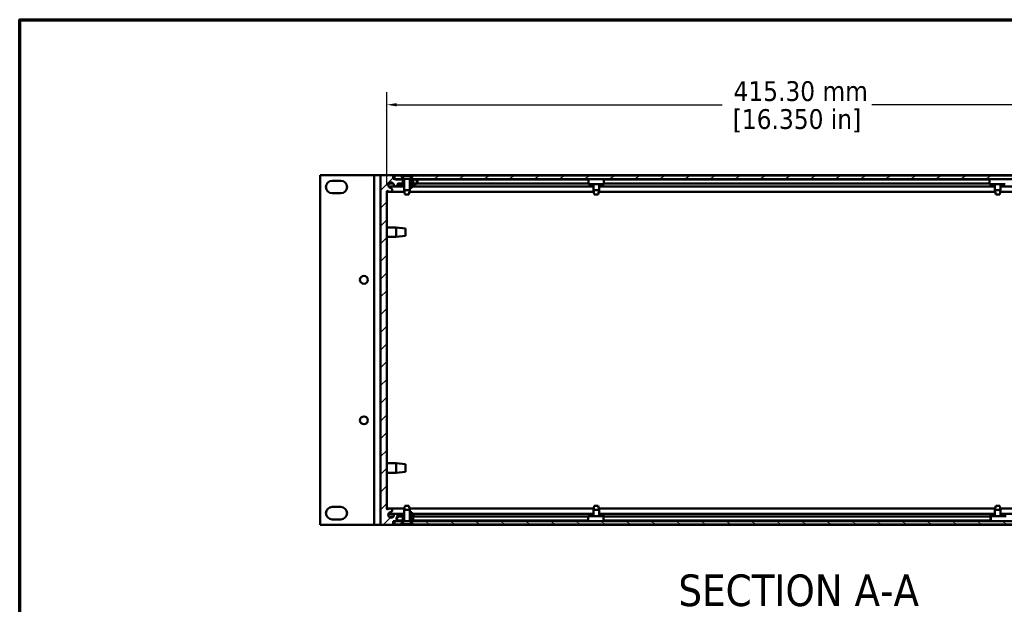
# Model space of a CAD drawing. Header units: millimetres. Extents: x 25 to 1702, y 51 to 1067.
# Tile 6 of 15: x 25 to 524, y 771 to 1067. Entities that reach past the tile are written whole.
import ezdxf

# ---------------------------------------------------------------- set-up
doc = ezdxf.new("R2010")
doc.units = ezdxf.units.MM
doc.header["$LTSCALE"] = 2
for name, color, linetype, lineweight in [('Border (ANSI)', 7, 'Continuous', 70), ('Dimension (ANSI)', 7, 'Continuous', 25), ('Hatch (ANSI)', 7, 'Continuous', 18), ('Symbol (ANSI)', 7, 'Continuous', 25), ('Visible (ANSI)', 7, 'Continuous', 50)]:
    doc.layers.add(name, color=color, linetype=linetype, lineweight=lineweight)
doc.styles.add('Label Text (ANSI)', font='tahoma.ttf')
doc.styles.add('Note Text (ANSI)', font='tahoma.ttf')
doc.dimstyles.new('Default - mm (ANSI)', dxfattribs={"dimscale": 2, "dimtxt": 5, "dimasz": 2.5, "dimexe": 3.175, "dimexo": 1.6002, "dimgap": 0.8, "dimtad": 0, "dimtih": 1, "dimtoh": 1, "dimrnd": 1e-08, "dimzin": 0, "dimdsep": 46, "dimtxsty": 'Note Text (ANSI)', "dimcen": 0.09, "dimdle": 10, "dimclrd": 256, "dimclre": 256, "dimclrt": 256, "dimadec": 1, "dimazin": 0, "dimtfac": 0.6096, "dimtofl": 0, "dimtmove": 0, "dimatfit": 3, "dimldrblk": 'Filled-1', "dimfxl": 1, "dimtolj": 1, "dimtzin": 0, "dimlwd": -1, "dimlwe": -1, "dimarcsym": 0})
pattern_1 = [(45, (0, 0), (-4.49013, 4.49013), [])]

# ---------------------------------------------------------------- blocks, each defined once
blk = doc.blocks.new('Borders Default Border')
at = {"layer": 'Border (ANSI)', "flags": 128}
blk.add_lwpolyline([(12.7, 25.4), (12.7, 533.4), (850.9, 533.4), (850.9, 25.4), (12.7, 25.4)], dxfattribs=at)
blk = doc.blocks.new('*D21')
at = {"layer": 'Defpoints', "color": 0, "transparency": 16777216}
for p in [(626.48, 1023.74), (211.18, 979.74), (626.48, 979.74)]:
    blk.add_point(p, dxfattribs=at)
at = {"layer": 'Dimension (ANSI)', "transparency": 16777216}
for p, q in [((211.18, 982.94), (211.18, 1030.09)), ((626.48, 982.94), (626.48, 1030.09)), ((216.18, 1023.74), (380.96, 1023.74)), ((621.48, 1023.74), (456.7, 1023.74))]:
    blk.add_line(p, q, dxfattribs=at)
for points in [[(216.18, 1024.57), (216.18, 1022.91), (211.18, 1023.74)], [(621.48, 1024.57), (621.48, 1022.91), (626.48, 1023.74)]]:
    blk.add_solid(points, dxfattribs=at)
at = {"layer": 'Dimension (ANSI)', "transparency": 16777216, "char_height": 10, "attachment_point": 5, "style": 'Note Text (ANSI)'}
for s, insert in [('\\A1; 415.30 mm', (418.83, 1030.55)), ('\\A1;[16.350 in]', (418.83, 1015.6))]:
    blk.add_mtext(s, dxfattribs=dict(at, insert=insert))
blk = doc.blocks.new('Filled-1')
at = {"color": 0}
for p, q in [((0, 0), (-1, 0.333)), ((-1, 0.333), (-1, -0.333)), ((-1, 0), (0, 0)), ((-1, -0.333), (0, 0))]:
    blk.add_line(p, q, dxfattribs=at)
at = {"color": 0, "flags": 128}
blk.add_lwpolyline([(-1, -0.333), (0, 0), (-1, 0.333), (-1, -0.333)], dxfattribs=at)
at = {"color": 0}
blk.add_solid([(-1, -0.333), (0, 0), (-1, 0.333), (-1, -0.333)], dxfattribs=at)

msp = doc.modelspace()

# ---------------------------------------------------------------- hatches: boundary and pattern name
at = {"layer": 'Hatch (ANSI)'}
h = msp.add_hatch(dxfattribs=at)
h.set_pattern_fill('ANSI31', color=256, scale=50.8, style=0)
h.set_pattern_definition(pattern_1)
h.paths.add_polyline_path([(223.5062, 815.253), (223.5062, 815.221), (223.5062, 813.221), (224.5162, 813.221), (224.5162, 815.221), (224.5162, 815.253)])
h.paths.add_polyline_path([(223.5062, 985.839), (223.5062, 983.839), (223.5062, 983.807), (224.5162, 983.807), (224.5162, 983.839), (224.5162, 985.839)])
edge = h.paths.add_edge_path()
edge.add_line((214.3562, 811.011), (214.3562, 812.84))
edge.add_line((214.3562, 812.84), (215.1062, 812.84))
edge.add_line((215.1062, 812.84), (215.6262, 812.84))
edge.add_line((215.6262, 812.84), (215.6262, 812.9779))
edge.add_line((215.6262, 812.9779), (215.6262, 813.221))
edge.add_line((215.6262, 813.221), (216.5711, 813.221))
edge.add_line((216.5711, 813.221), (217.3312, 813.221))
edge.add_line((217.3312, 813.221), (219.3062, 813.221))
edge.add_line((219.3062, 813.221), (219.3062, 815.221))
edge.add_line((219.3062, 815.221), (219.3062, 815.253))
edge.add_line((219.3062, 815.253), (217.0176, 815.253))
edge.add_ellipse((217.0176, 815.634), major_axis=(0, -0.381), ratio=1, start_angle=319.424047, end_angle=360, ccw=False)
edge.add_ellipse((217.0176, 815.634), major_axis=(-0.2478, -0.2894), ratio=1, start_angle=308.119221, end_angle=360, ccw=False)
edge.add_ellipse((215.6726, 815.6917), major_axis=(0.9643, -0.0414), ratio=1, start_angle=0, end_angle=173.339678)
edge.add_ellipse((213.3402, 816.066), major_axis=(1.3794, -0.2214), ratio=1, start_angle=108.234109, end_angle=360, ccw=False)
edge.add_ellipse((212.9659, 818.3984), major_axis=(0.1529, -0.953), ratio=1, start_angle=0, end_angle=180)
edge.add_ellipse((213.3402, 816.066), major_axis=(-0.5272, 3.2854), ratio=1, start_angle=0, end_angle=19.532567)
edge.add_ellipse((211.5622, 819.3204), major_axis=(0.1827, -0.3344), ratio=1, start_angle=241.350379, end_angle=360, ccw=False)
edge.add_line((211.1812, 819.3204), (211.1812, 979.7396))
edge.add_ellipse((211.5622, 979.7396), major_axis=(-0.381, 0), ratio=1, start_angle=241.350379, end_angle=360, ccw=False)
edge.add_ellipse((213.3402, 982.994), major_axis=(-1.5953, -2.92), ratio=1, start_angle=0, end_angle=19.532567)
edge.add_ellipse((212.9659, 980.6616), major_axis=(-0.1529, -0.953), ratio=1, start_angle=0, end_angle=180)
edge.add_ellipse((213.3402, 982.994), major_axis=(-0.2214, -1.3794), ratio=1, start_angle=108.234109, end_angle=360, ccw=False)
edge.add_ellipse((215.6726, 983.3683), major_axis=(-0.953, -0.1529), ratio=1, start_angle=0, end_angle=173.339678)
edge.add_ellipse((217.0176, 983.426), major_axis=(-0.3806, -0.0163), ratio=1, start_angle=267.543268, end_angle=360, ccw=False)
edge.add_line((217.0176, 983.807), (217.3303, 983.807))
edge.add_line((217.3303, 983.807), (219.3062, 983.807))
edge.add_line((219.3062, 983.807), (219.3062, 983.839))
edge.add_line((219.3062, 983.839), (219.3062, 985.839))
edge.add_line((219.3062, 985.839), (217.3303, 985.839))
edge.add_line((217.3303, 985.839), (215.6262, 985.839))
edge.add_line((215.6262, 985.839), (215.6262, 986.0951))
edge.add_line((215.6262, 986.0951), (215.6262, 986.22))
edge.add_line((215.6262, 986.22), (215.1062, 986.22))
edge.add_line((215.1062, 986.22), (214.3562, 986.22))
edge.add_line((214.3562, 986.22), (214.3562, 988.049))
edge.add_line((214.3562, 988.049), (208.0062, 988.049))
edge.add_line((208.0062, 988.049), (208.0062, 811.011))
edge.add_line((208.0062, 811.011), (214.3562, 811.011))
h = msp.add_hatch(dxfattribs=at)
h.set_pattern_fill('ANSI31', color=256, scale=50.8, angle=-15, style=0)
h.set_pattern_definition([(30, (0, 0), (-3.175, 5.49926), [])])
h.paths.add_polyline_path([(224.6562, 987.8951), (223.5562, 986.6297), (223.5562, 986.0951), (225.4822, 986.0951), (612.1754, 986.0951), (614.1062, 986.0951), (614.1062, 986.6297), (613.0062, 987.8951)])
h.paths.add_polyline_path([(215.1062, 987.8951), (215.1062, 986.22), (215.1062, 986.0951), (215.6262, 986.0951), (217.3303, 986.0951), (219.2562, 986.0951), (219.2562, 986.6297), (218.1562, 987.8951)])
h.paths.add_polyline_path([(622.5562, 986.0951), (622.5562, 986.22), (622.5562, 987.8951), (619.5062, 987.8951), (618.4062, 986.6297), (618.4062, 986.0951), (620.3371, 986.0951), (622.0362, 986.0951)])
h = msp.add_hatch(dxfattribs=at)
h.set_pattern_fill('ANSI31', color=256, scale=50.8, angle=90, style=0)
h.set_pattern_definition([(135, (0, 0), (-4.49013, -4.49013), [])])
h.paths.add_polyline_path([(219.4062, 985.839), (219.4062, 986.0951), (219.2562, 986.0951), (217.3303, 986.0951), (217.3303, 985.839), (219.3062, 985.839)])
h.paths.add_polyline_path([(219.9838, 983.839), (219.9838, 983.5829), (217.3303, 983.5829), (217.3303, 983.807), (217.3303, 983.839), (219.3062, 983.839)])
edge = h.paths.add_edge_path()
edge.add_line((222.8286, 983.839), (222.8286, 983.5829))
edge.add_line((222.8286, 983.5829), (225.4822, 983.5829))
edge.add_ellipse((225.4822, 984.839), major_axis=(1.2564, 0), ratio=0.9997686, start_angle=270, end_angle=450)
edge.add_line((225.4822, 986.0951), (223.5562, 986.0951))
edge.add_line((223.5562, 986.0951), (223.4062, 986.0951))
edge.add_line((223.4062, 986.0951), (223.4062, 985.839))
edge.add_line((223.4062, 985.839), (223.5062, 985.839))
edge.add_line((223.5062, 985.839), (224.5162, 985.839))
edge.add_line((224.5162, 985.839), (225.4822, 985.839))
edge.add_ellipse((225.4822, 984.839), major_axis=(-1.0002, 0), ratio=0.9997686, start_angle=90, end_angle=270, ccw=False)
edge.add_line((225.4822, 983.839), (224.5162, 983.839))
edge.add_line((224.5162, 983.839), (223.5062, 983.839))
edge.add_line((223.5062, 983.839), (222.8286, 983.839))
h = msp.add_hatch(dxfattribs=at)
h.set_pattern_fill('ANSI31', color=256, scale=50.8, angle=105, style=0)
h.set_pattern_definition([(150, (0, 0), (-3.175, -5.49926), [])])
h.paths.add_polyline_path([(613.0062, 811.1779), (614.1062, 812.4433), (614.1062, 812.9649), (614.1062, 812.9779), (611.9882, 812.9779), (225.4812, 812.9779), (223.5562, 812.9779), (223.5562, 812.9649), (223.5562, 812.4433), (224.6562, 811.1779)])
h.paths.add_polyline_path([(622.5562, 811.1779), (622.5562, 812.84), (622.5562, 812.9779), (622.0362, 812.9779), (620.3435, 812.9779), (618.4062, 812.9779), (618.4062, 812.9649), (618.4062, 812.4433), (619.5062, 811.1779)])
h.paths.add_polyline_path([(215.1062, 812.9779), (215.1062, 812.84), (215.1062, 811.1779), (218.1562, 811.1779), (219.2562, 812.4433), (219.2562, 812.9649), (219.2562, 812.9779), (217.151, 812.9779), (215.6262, 812.9779)])
h = msp.add_hatch(dxfattribs=at)
h.set_pattern_fill('ANSI31', color=256, scale=50.8, style=0)
h.set_pattern_definition(pattern_1)
h.paths.add_polyline_path([(223.4062, 813.221), (223.4062, 812.9649), (223.5562, 812.9649), (225.4812, 812.9649), (225.4812, 812.9779), (225.4812, 813.221), (224.5162, 813.221), (223.5062, 813.221)])
h.paths.add_polyline_path([(222.8286, 815.221), (222.8286, 815.4771), (225.4812, 815.4771), (225.4812, 815.221), (224.5162, 815.221), (223.5062, 815.221)])
edge = h.paths.add_edge_path()
edge.add_line((219.9838, 815.221), (219.9838, 815.4771))
edge.add_line((219.9838, 815.4771), (217.3312, 815.4771))
edge.add_ellipse((217.3312, 814.221), major_axis=(0, 1.2561), ratio=1, start_angle=0, end_angle=26.552668)
edge.add_ellipse((217.3312, 814.221), major_axis=(-0.5615, 1.1236), ratio=1, start_angle=0, end_angle=116.207876)
edge.add_ellipse((217.3312, 814.221), major_axis=(-0.7601, -1), ratio=1, start_angle=0, end_angle=28.989112)
edge.add_ellipse((217.3312, 814.221), major_axis=(-0.1802, -1.2431), ratio=1, start_angle=0, end_angle=8.250344)
edge.add_line((217.3312, 812.9649), (219.2562, 812.9649))
edge.add_line((219.2562, 812.9649), (219.4062, 812.9649))
edge.add_line((219.4062, 812.9649), (219.4062, 813.221))
edge.add_line((219.4062, 813.221), (219.3062, 813.221))
edge.add_line((219.3062, 813.221), (217.3312, 813.221))
edge.add_ellipse((217.3312, 814.221), major_axis=(0, -1), ratio=1, start_angle=180, end_angle=360, ccw=False)
edge.add_line((217.3312, 815.221), (219.3062, 815.221))
edge.add_line((219.3062, 815.221), (219.9838, 815.221))

# ---------------------------------------------------------------- linework, layer by layer
at = {"layer": 'Visible (ANSI)'}
for p, q in [((177.5262, 988.0586), (178.5262, 988.0586)), ((177.5262, 811.0206), (177.5262, 988.0586)), ((203.8312, 988.0586), (178.5262, 988.0586)), ((204.8312, 988.0586), (203.8312, 988.0586)), ((204.8312, 988.0586), (206.8312, 988.0586)), ((204.8312, 811.0206), (204.8312, 988.0586)), ((208.0062, 988.0586), (206.8312, 988.0586)), ((208.0062, 988.049), (208.0062, 988.0586)), ((214.3562, 988.049), (208.0062, 988.049)), ((208.0062, 988.049), (208.0062, 811.011)), ((211.1812, 988.062), (626.4812, 988.062)), ((211.1812, 988.062), (211.1812, 988.049)), ((214.3562, 986.22), (214.3562, 988.049)), ((214.3562, 987.8951), (215.1062, 987.8951)), ((215.1062, 987.8951), (215.1062, 986.0951)), ((218.1562, 987.8951), (215.1062, 987.8951)), ((219.2562, 986.6297), (218.1562, 987.8951)), ((218.1562, 987.8951), (218.6916, 987.8951)), ((218.6916, 987.8951), (224.1209, 987.8951)), ((218.6916, 987.8951), (218.6916, 987.7333)), ((218.6916, 987.7333), (224.1209, 987.7333)), ((219.9838, 986.1933), (218.6916, 987.7333)), ((222.8286, 986.1933), (224.1209, 987.7333)), ((224.6562, 987.8951), (223.5562, 986.6297)), ((224.1209, 987.8951), (224.1209, 987.7333)), ((224.1209, 987.8951), (224.6562, 987.8951)), ((613.0062, 987.8951), (224.6562, 987.8951)), ((183.5962, 985.2646), (187.9662, 985.2646)), ((215.5147, 982.4161), (212.0684, 982.4161)), ((212.2136, 983.82), (214.4669, 983.82)), ((215.6262, 986.22), (214.3562, 986.22)), ((215.1062, 986.0951), (219.2562, 986.0951)), ((215.6262, 985.839), (215.6262, 986.22)), ((215.6262, 985.852), (217.3303, 985.852)), ((219.3062, 985.839), (215.6262, 985.839)), ((219.9838, 982.4161), (215.8305, 982.4161)), ((217.0176, 983.807), (219.3062, 983.807)), ((219.4062, 986.0951), (217.3303, 986.0951)), ((217.3303, 986.0951), (217.3303, 985.839)), ((217.3303, 985.839), (219.4062, 985.839)), ((219.9838, 983.839), (217.3303, 983.839)), ((217.3303, 983.839), (217.3303, 983.5829)), ((217.3303, 983.5829), (219.9838, 983.5829)), ((219.2562, 986.0951), (219.2562, 986.6297)), ((219.6177, 986.6297), (219.2562, 986.6297)), ((219.3062, 983.807), (219.3062, 985.839)), ((219.4062, 985.839), (219.4062, 986.0951)), ((219.4062, 986.0951), (219.9838, 986.0951)), ((219.9838, 985.839), (219.4062, 985.839)), ((219.9838, 986.1933), (222.8286, 986.1933)), ((219.9838, 986.1933), (219.9838, 980.4783)), ((222.8286, 986.1933), (222.8286, 980.4783)), ((222.8286, 986.0951), (223.4062, 986.0951)), ((223.4062, 985.839), (222.8286, 985.839)), ((225.4822, 983.839), (222.8286, 983.839)), ((222.8286, 983.5829), (225.4822, 983.5829)), ((315.8088, 982.4161), (222.8286, 982.4161)), ((223.5562, 986.6297), (223.1948, 986.6297)), ((225.4822, 986.0951), (223.4062, 986.0951)), ((223.4062, 986.0951), (223.4062, 985.839)), ((223.4062, 985.839), (225.4822, 985.839)), ((223.5062, 985.839), (223.5062, 983.807)), ((224.5162, 985.839), (223.5062, 985.839)), ((223.5062, 983.807), (224.5162, 983.807)), ((223.5562, 986.6297), (223.5562, 986.0951)), ((223.5562, 986.0951), (614.1062, 986.0951)), ((223.8812, 982.4161), (223.8812, 981.6481)), ((224.5162, 983.807), (224.5162, 985.839)), ((225.4822, 983.5829), (225.5647, 983.5829)), ((226.299, 983.82), (313.2328, 983.82)), ((226.3073, 985.852), (313.2321, 985.852)), ((313.2439, 983.5959), (321.0929, 983.5959)), ((315.8088, 983.5959), (315.8088, 980.4783)), ((318.6536, 983.5959), (318.6536, 980.4783)), ((519.0088, 982.4161), (318.6536, 982.4161)), ((321.1087, 985.852), (321.0929, 985.852)), ((321.0929, 983.852), (321.1087, 983.852)), ((321.2186, 983.5959), (321.0929, 983.5959)), ((321.1087, 985.852), (516.2956, 985.852)), ((321.1087, 983.82), (516.2976, 983.82)), ((321.2186, 986.0951), (321.2186, 985.852)), ((321.2186, 983.82), (321.2186, 983.5959)), ((516.3294, 983.5959), (524.1716, 983.5959)), ((519.0088, 983.5959), (519.0088, 980.4783)), ((521.8536, 983.5959), (521.8536, 980.4783)), ((614.8338, 982.4161), (521.8536, 982.4161)), ((187.9662, 978.9146), (183.5962, 978.9146)), ((211.1812, 819.3204), (211.1812, 979.7396)), ((212.808, 979.7094), (211.1812, 979.7094)), ((220.1367, 979.7094), (213.1238, 979.7094)), ((219.9838, 980.4783), (222.8286, 980.4783)), ((220.4029, 978.3701), (219.9838, 980.4783)), ((222.4095, 978.3701), (220.4029, 978.3701)), ((222.4095, 978.3701), (222.8286, 980.4783)), ((315.9617, 979.7094), (222.6758, 979.7094)), ((223.8812, 981.6481), (223.119, 981.5643)), ((315.8088, 980.4783), (318.6536, 980.4783)), ((316.2279, 978.3701), (315.8088, 980.4783)), ((318.2345, 978.3701), (316.2279, 978.3701)), ((318.2345, 978.3701), (318.6536, 980.4783)), ((519.1617, 979.7094), (318.5008, 979.7094)), ((519.0088, 980.4783), (521.8536, 980.4783)), ((519.4279, 978.3701), (519.0088, 980.4783)), ((521.4345, 978.3701), (519.4279, 978.3701)), ((521.4345, 978.3701), (521.8536, 980.4783)), ((614.9867, 979.7094), (521.7008, 979.7094)), ((211.1812, 961.668), (215.931, 961.668)), ((211.1812, 956.842), (215.931, 956.842)), ((215.931, 956.842), (215.931, 961.668)), ((220.7062, 961.1346), (215.931, 961.668)), ((220.7062, 957.3754), (215.931, 956.842)), ((220.7062, 961.1346), (220.7062, 957.3754)), ((211.1812, 842.2372), (215.931, 842.2372)), ((215.931, 837.4112), (215.931, 842.2372)), ((220.7062, 841.7038), (215.931, 842.2372)), ((211.1812, 837.4112), (215.931, 837.4112)), ((220.7062, 837.9446), (215.931, 837.4112)), ((220.7062, 841.7038), (220.7062, 837.9446)), ((183.5962, 820.1646), (187.9662, 820.1646)), ((211.1812, 819.3766), (220.1393, 819.3766)), ((220.4029, 820.7029), (219.9838, 818.5947)), ((222.8286, 818.5947), (219.9838, 818.5947)), ((219.9838, 812.8797), (219.9838, 818.5947)), ((220.4029, 820.7029), (222.4095, 820.7029)), ((222.4095, 820.7029), (222.8286, 818.5947)), ((222.6732, 819.3766), (315.9643, 819.3766)), ((222.8286, 812.8797), (222.8286, 818.5947)), ((223.8812, 817.4119), (222.8825, 817.5217)), ((223.8812, 817.4119), (223.8812, 816.6699)), ((316.2279, 820.7029), (315.8088, 818.5947)), ((318.6536, 818.5947), (315.8088, 818.5947)), ((315.8088, 815.4901), (315.8088, 818.5947)), ((316.2279, 820.7029), (318.2345, 820.7029)), ((318.2345, 820.7029), (318.6536, 818.5947)), ((318.4982, 819.3766), (519.1643, 819.3766)), ((318.6536, 815.4901), (318.6536, 818.5947)), ((519.4279, 820.7029), (519.0088, 818.5947)), ((521.8536, 818.5947), (519.0088, 818.5947)), ((519.0088, 815.4901), (519.0088, 818.5947)), ((519.4279, 820.7029), (521.4345, 820.7029)), ((521.4345, 820.7029), (521.8536, 818.5947)), ((521.6982, 819.3766), (614.9893, 819.3766)), ((521.8536, 815.4901), (521.8536, 818.5947)), ((187.9662, 813.8146), (183.5962, 813.8146)), ((212.0805, 816.6699), (219.9838, 816.6699)), ((212.195, 815.266), (214.4855, 815.266)), ((214.3562, 811.011), (214.3562, 812.84)), ((214.3562, 812.84), (215.6262, 812.84)), ((215.1062, 812.9779), (215.1062, 811.1779)), ((219.2562, 812.9779), (215.1062, 812.9779)), ((215.6262, 812.84), (215.6262, 813.221)), ((215.6262, 813.221), (219.3062, 813.221)), ((219.3062, 815.253), (217.0176, 815.253)), ((219.9838, 815.4771), (217.3312, 815.4771)), ((217.3312, 815.221), (219.9838, 815.221)), ((219.4062, 813.221), (217.3312, 813.221)), ((217.3312, 812.9649), (219.4062, 812.9649)), ((218.1562, 811.1779), (219.2562, 812.4433)), ((219.9838, 812.8797), (218.6916, 811.3397)), ((219.2562, 812.4433), (219.2562, 812.9779)), ((219.2562, 812.4433), (219.6177, 812.4433)), ((219.3062, 813.221), (219.3062, 815.253)), ((219.4062, 812.9649), (219.4062, 813.221)), ((219.4062, 813.221), (219.9838, 813.221)), ((219.9838, 812.9649), (219.4062, 812.9649)), ((222.8286, 812.8797), (219.9838, 812.8797)), ((222.8286, 816.6699), (315.8088, 816.6699)), ((225.4812, 815.4771), (222.8286, 815.4771)), ((222.8286, 815.221), (225.4812, 815.221)), ((222.8286, 813.221), (223.4062, 813.221)), ((223.4062, 812.9649), (222.8286, 812.9649)), ((222.8286, 812.8797), (224.1209, 811.3397)), ((223.1948, 812.4433), (223.5562, 812.4433)), ((223.4062, 813.221), (223.4062, 812.9649)), ((225.4812, 813.221), (223.4062, 813.221)), ((223.4062, 812.9649), (225.4812, 812.9649)), ((223.5062, 815.253), (223.5062, 813.221)), ((224.5162, 815.253), (223.5062, 815.253)), ((223.5062, 813.221), (224.5162, 813.221)), ((614.1062, 812.9779), (223.5562, 812.9779)), ((223.5562, 812.9779), (223.5562, 812.4433)), ((223.5562, 812.4433), (224.6562, 811.1779)), ((224.5162, 813.221), (224.5162, 815.253)), ((224.5162, 813.234), (313.0821, 813.234)), ((225.4812, 815.221), (225.4812, 815.4771)), ((225.4812, 815.266), (313.0842, 815.266)), ((225.4812, 812.9649), (225.4812, 813.221)), ((320.9592, 815.4901), (313.118, 815.4901)), ((318.6536, 816.6699), (519.0088, 816.6699)), ((320.9592, 815.4901), (321.3445, 815.4901)), ((321.0135, 815.234), (320.9592, 815.234)), ((320.9592, 813.234), (321.0135, 813.234)), ((321.0135, 815.266), (516.7024, 815.266)), ((321.0135, 813.234), (516.7024, 813.234)), ((321.3445, 815.4901), (321.3445, 815.266)), ((321.3445, 813.234), (321.3445, 812.9779)), ((516.2471, 815.266), (516.2471, 815.4901)), ((516.2471, 815.4901), (516.7823, 815.4901)), ((516.2471, 812.9779), (516.2471, 813.234)), ((516.7823, 815.234), (516.7024, 815.234)), ((516.7024, 813.234), (516.7823, 813.234)), ((524.6154, 815.4901), (516.7823, 815.4901)), ((521.8536, 816.6699), (614.8338, 816.6699)), ((177.5262, 811.0206), (178.5262, 811.0206)), ((203.8312, 811.0206), (178.5262, 811.0206)), ((204.8312, 811.0206), (203.8312, 811.0206)), ((204.8312, 811.0206), (206.8312, 811.0206)), ((208.0062, 811.0206), (206.8312, 811.0206)), ((208.0062, 811.011), (214.3562, 811.011)), ((215.1062, 811.1779), (214.3562, 811.1779)), ((214.3562, 811.024), (623.3062, 811.024)), ((215.1062, 811.1779), (218.1562, 811.1779)), ((218.6916, 811.1779), (218.1562, 811.1779)), ((224.1209, 811.3397), (218.6916, 811.3397)), ((218.6916, 811.1779), (218.6916, 811.3397)), ((224.1209, 811.1779), (218.6916, 811.1779)), ((224.1209, 811.1779), (224.1209, 811.3397)), ((224.6562, 811.1779), (224.1209, 811.1779)), ((224.6562, 811.1779), (613.0062, 811.1779))]:
    msp.add_line(p, q, dxfattribs=at)
for centre in [(199.6242, 935.0996), (199.6242, 863.9796)]:
    msp.add_circle(centre, 1.9939, dxfattribs=at)
for centre, radius, start, end in [((183.5962, 982.0896), 3.175, 90, 270), ((187.9662, 982.0896), 3.175, 270, 90), ((213.3402, 982.994), 1.397, 9.117054, 260.882946), ((215.6726, 983.3683), 0.9652, 189.117054, 2.456732), ((217.0176, 983.426), 0.381, 90, 182.456732), ((211.5622, 979.7396), 0.381, 61.350379, 180), ((213.3402, 982.994), 3.3274, 241.350379, 260.882946), ((212.9659, 980.6616), 0.9652, 260.882946, 80.882946), ((183.5962, 816.9896), 3.175, 90, 270), ((187.9662, 816.9896), 3.175, 270, 90), ((211.5622, 819.3204), 0.381, 180, 298.649621), ((213.3402, 816.066), 3.3274, 99.117054, 118.649621), ((213.3402, 816.066), 1.397, 99.117054, 350.882946), ((212.9659, 818.3984), 0.9652, 279.117054, 99.117054), ((215.6726, 815.6917), 0.9652, 357.543268, 170.882946), ((217.3312, 814.221), 1.2561, 90, 270), ((217.3312, 814.221), 1, 90, 270), ((217.0176, 815.634), 0.381, 177.543268, 270)]:
    msp.add_arc(centre, radius, start, end, dxfattribs=at)
for centre, major_axis, ratio, start_param, end_param in [((225.4822, 984.839), (1.2564, 0), 0.9997686, 4.71238898, 7.85398163), ((225.4822, 984.839), (-1.0002, 0), 0.9997686, 1.57079633, 4.71238898), ((225.5647, 984.839), (0, -1.2561), 0.9997686, 0, 3.14159265), ((313.2439, 984.852), (0, 1.2561), 0.01541894, 0.14399566, 3.14159265), ((321.0929, 984.852), (0, -1.2561), 0.01541894, 3.28558833, 6.28318532), ((321.0929, 984.852), (0, 1), 0.01541894, 0, 3.14159265), ((516.3294, 984.852), (0, 1.2561), 0.0443544, 0.14399566, 3.14159265), ((313.118, 814.234), (0, 1.2561), 0.04726891, 0, 3.14159265), ((320.9592, 814.234), (0, -1.2561), 0.04726891, 3.14159265, 6.28318531), ((320.9592, 814.234), (0, 1), 0.04726891, 0, 3.14159265), ((516.7823, 814.234), (0, 1.2561), 0.06567285, 3.14159265, 6.28318531), ((516.7823, 814.234), (0, -1), 0.06567285, 0, 3.14159265)]:
    msp.add_ellipse(centre, major_axis=major_axis, ratio=ratio, start_param=start_param, end_param=end_param, dxfattribs=at)

# ---------------------------------------------------------------- block references
at = {"xscale": 2, "yscale": 2, "zscale": 2}
msp.add_blockref('Borders Default Border', (0, 0), dxfattribs=at)

# ---------------------------------------------------------------- texts
at = {"layer": 'Symbol (ANSI)', "insert": (358.7878, 769.6181), "char_height": 16, "attachment_point": 7, "style": 'Label Text (ANSI)'}
msp.add_mtext('SECTION A-A', dxfattribs=at)

# ---------------------------------------------------------------- dimensions: what is measured, and where the dimension line sits
at = {"layer": 'Dimension (ANSI)'}
dim = msp.add_linear_dim(base=(626.4812, 1023.7396), p1=(211.1812, 979.7396), p2=(626.4812, 979.7396), text=' <> mm\\X[16.350 in]', dimstyle='Default - mm (ANSI)', override={"dimgap": 0.8, "dimtih": 0, "dimtoh": 0, "dimdec": 2, "dimpost": '', "dimtol": 0, "dimlim": 0, "dimtp": 0, "dimtm": 0, "dimtdec": 2, "dimatfit": 1}, dxfattribs=at)
dim.commit()
dim.dimension.update_dxf_attribs({"geometry": '*D21', "text_midpoint": (418.8312, 1023.7396), "dimtype": 160})

doc.saveas('drawing.dxf')
